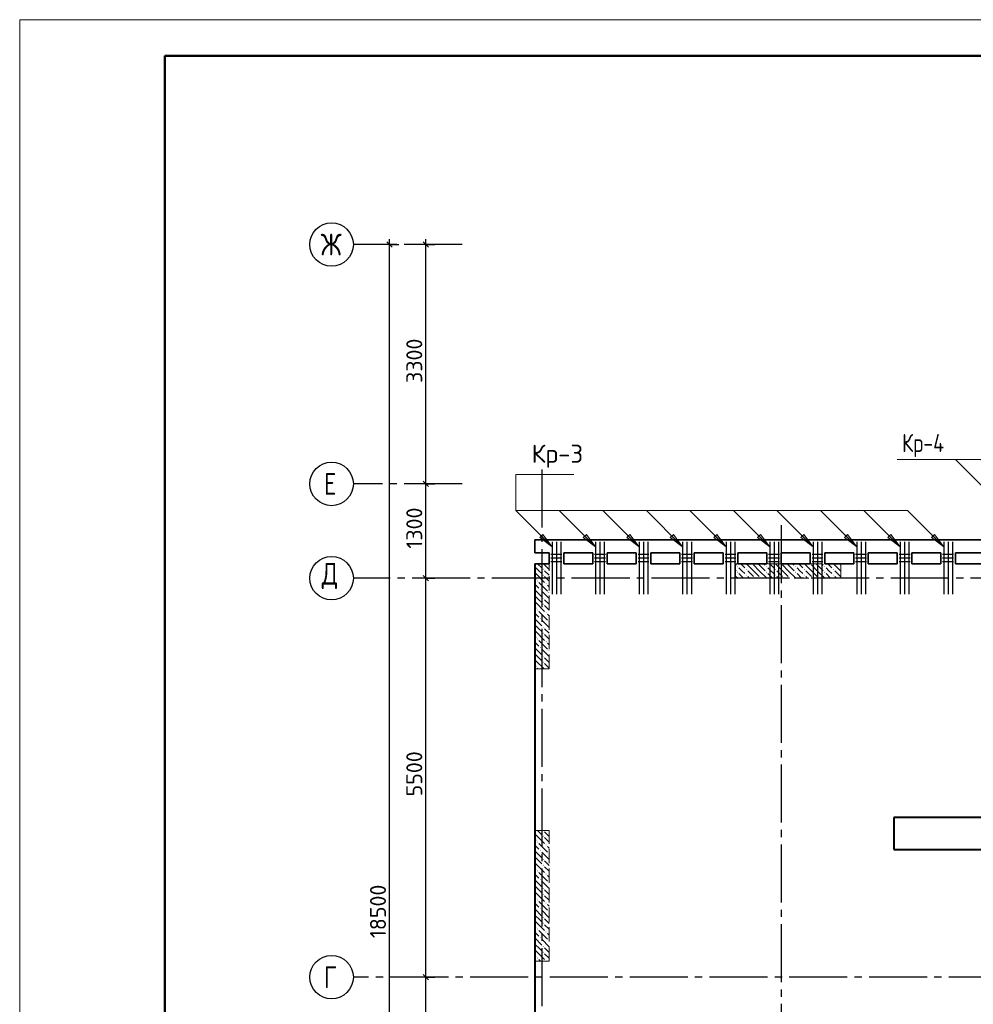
# Model space of a CAD drawing. Header units: millimetres. Extents: x 40580 to 1930067, y -240640 to 81020.
# Tile 55 of 256: x 333296 to 346444, y -211627 to -198052. Entities that reach past the tile are written whole.
import ezdxf

# ---------------------------------------------------------------- set-up
doc = ezdxf.new("R2010")
doc.units = ezdxf.units.MM
for name, pattern in [('______2', [270, 200, -70]), ('______5', [1100, 800, -100, 100, -100]), ('CENTER', [2, 1.25, -0.25, 0.25, -0.25])]:
    doc.linetypes.add(name, pattern=pattern)
for name, color, linetype, lineweight in [('S1 Стержни арматуры фон', 7, 'Continuous', 25), ('Standard', 7, 'Continuous', 25), ('ЖБ Перекрытие верхний уровень', 7, 'Continuous', 35), ('ОСИ', 7, 'CENTER', 15), ('Основная', 7, 'Continuous', 40), ('Позиционная метка номер позиции', 7, 'Continuous', 13), ('Поперечное армирование AW фон', 7, 'Continuous', 25), ('Примечания', 7, 'Continuous', 13)]:
    doc.layers.add(name, color=color, linetype=linetype, lineweight=lineweight)
doc.layers.add('ЖБ Пилон', color=7, linetype='______2', lineweight=13, true_color=0xa0a0a0)
doc.styles.add('GOST 2.304', font='isocpeur.ttf', dxfattribs={"width": 0.8})
doc.styles.add('ISOCPEUR', font='isocpeur.ttf')

msp = doc.modelspace()

# ---------------------------------------------------------------- hatches: boundary and pattern name
at = {"layer": 'ЖБ Пилон', "linetype": 'Continuous', "lineweight": -3, "transparency": 33554687}
for points in [[(340396.1, -205585.7), (340399.5, -205589.2), (340396.1, -205592.6)], [(340506.5, -205629.2), (340513, -205622.7), (340519.5, -205629.2), (340513, -205635.7)], [(340596.1, -205552.6), (340593, -205555.7), (340589.7, -205552.3), (340596.1, -205552.3)], [(343186.5, -205589.2), (343193, -205582.7), (343199.5, -205589.2), (343193, -205595.7)], [(343306.5, -205629.2), (343313, -205622.7), (343319.5, -205629.2), (343313, -205635.7)], [(343396.4, -205552.3), (343393, -205555.7), (343389.7, -205552.3)], [(343586.5, -205589.2), (343593, -205582.7), (343599.5, -205589.2), (343593, -205595.7)], [(343706.5, -205629.2), (343713, -205622.7), (343719.5, -205629.2), (343713, -205635.7)], [(343796.4, -205552.3), (343793, -205555.7), (343789.7, -205552.3)], [(343986.5, -205589.2), (343993, -205582.7), (343999.5, -205589.2), (343993, -205595.7)], [(344106.5, -205629.2), (344113, -205622.7), (344119.5, -205629.2), (344113, -205635.7)], [(344196.4, -205552.3), (344193, -205555.7), (344189.7, -205552.3)], [(344386.5, -205589.2), (344393, -205582.7), (344399.5, -205589.2), (344393, -205595.7)], [(344506.5, -205629.2), (344513, -205622.7), (344519.5, -205629.2), (344513, -205635.7)], [(344596.4, -205552.3), (344593, -205555.7), (344589.7, -205552.3)], [(340396.1, -205665.7), (340399.5, -205669.2), (340396.1, -205672.6)], [(340426.5, -205789.2), (340433, -205782.7), (340439.5, -205789.2), (340433, -205795.7)], [(340506.5, -205709.2), (340513, -205702.7), (340519.5, -205709.2), (340513, -205715.7)], [(343186.5, -205669.2), (343193, -205662.7), (343199.5, -205669.2), (343193, -205675.7)], [(343306.5, -205709.2), (343313, -205702.7), (343319.5, -205709.2), (343313, -205715.7)], [(343426.5, -205749.2), (343433, -205742.7), (343439.5, -205749.2), (343436.4, -205752.3), (343429.7, -205752.3)], [(343506.5, -205749.2), (343513, -205742.7), (343519.5, -205749.2), (343516.4, -205752.3), (343509.7, -205752.3)], [(343586.5, -205669.2), (343593, -205662.7), (343599.5, -205669.2), (343593, -205675.7)], [(343706.5, -205709.2), (343713, -205702.7), (343719.5, -205709.2), (343713, -205715.7)], [(343826.5, -205749.2), (343833, -205742.7), (343839.5, -205749.2), (343836.4, -205752.3), (343829.7, -205752.3)], [(343906.5, -205749.2), (343913, -205742.7), (343919.5, -205749.2), (343916.4, -205752.3), (343909.7, -205752.3)], [(343986.5, -205669.2), (343993, -205662.7), (343999.5, -205669.2), (343993, -205675.7)], [(344106.5, -205709.2), (344113, -205702.7), (344119.5, -205709.2), (344113, -205715.7)], [(344226.5, -205749.2), (344233, -205742.7), (344239.5, -205749.2), (344236.4, -205752.3), (344229.7, -205752.3)], [(344306.5, -205749.2), (344313, -205742.7), (344319.5, -205749.2), (344316.4, -205752.3), (344309.7, -205752.3)], [(344386.5, -205669.2), (344393, -205662.7), (344399.5, -205669.2), (344393, -205675.7)], [(344506.5, -205709.2), (344513, -205702.7), (344519.5, -205709.2), (344513, -205715.7)], [(340466.5, -205909.2), (340473, -205902.7), (340479.5, -205909.2), (340473, -205915.7)], [(340546.5, -205829.2), (340553, -205822.7), (340559.5, -205829.2), (340553, -205835.7)], [(340396.1, -205985.7), (340399.5, -205989.2), (340396.1, -205992.6)], [(340506.5, -206029.2), (340513, -206022.7), (340519.5, -206029.2), (340513, -206035.7)], [(340586.5, -205949.2), (340593, -205942.7), (340596.1, -205945.7), (340596.1, -205952.6), (340593, -205955.7)], [(340396.1, -206065.7), (340399.5, -206069.2), (340396.1, -206072.6)], [(340426.5, -206189.2), (340433, -206182.7), (340439.5, -206189.2), (340433, -206195.7)], [(340506.5, -206109.2), (340513, -206102.7), (340519.5, -206109.2), (340513, -206115.7)], [(340466.5, -206309.2), (340473, -206302.7), (340479.5, -206309.2), (340473, -206315.7)], [(340546.5, -206229.2), (340553, -206222.7), (340559.5, -206229.2), (340553, -206235.7)], [(340396.1, -206385.7), (340399.5, -206389.2), (340396.1, -206392.6)], [(340506.5, -206429.2), (340513, -206422.7), (340519.5, -206429.2), (340513, -206435.7)], [(340586.5, -206349.2), (340593, -206342.7), (340596.1, -206345.7), (340596.1, -206352.6), (340593, -206355.7)], [(340396.1, -206465.7), (340399.5, -206469.2), (340396.1, -206472.6)], [(340426.5, -206589.2), (340433, -206582.7), (340439.5, -206589.2), (340433, -206595.7)], [(340506.5, -206509.2), (340513, -206502.7), (340519.5, -206509.2), (340513, -206515.7)], [(340466.5, -206709.2), (340473, -206702.7), (340479.5, -206709.2), (340473, -206715.7)], [(340546.5, -206629.2), (340553, -206622.7), (340559.5, -206629.2), (340553, -206635.7)], [(340396.1, -206785.7), (340399.5, -206789.2), (340396.1, -206792.6)], [(340396.1, -206865.7), (340399.5, -206869.2), (340396.1, -206872.6)], [(340506.5, -206829.2), (340513, -206822.7), (340519.5, -206829.2), (340513, -206835.7)], [(340586.5, -206749.2), (340593, -206742.7), (340596.1, -206745.7), (340596.1, -206752.6), (340593, -206755.7)], [(340426.5, -206989.2), (340433, -206982.7), (340439.5, -206989.2), (340433, -206995.7)], [(340506.5, -206909.2), (340513, -206902.7), (340519.5, -206909.2), (340513, -206915.7)], [(340396.1, -209265.7), (340399.5, -209269.2), (340396.1, -209272.6)], [(340506.5, -209309.2), (340513, -209302.7), (340519.5, -209309.2), (340513, -209315.7)], [(340516.4, -209232.3), (340513, -209235.7), (340509.7, -209232.3)], [(340426.5, -209389.2), (340433, -209382.7), (340439.5, -209389.2), (340433, -209395.7)], [(340546.5, -209429.2), (340553, -209422.7), (340559.5, -209429.2), (340553, -209435.7)], [(340396.1, -209585.7), (340399.5, -209589.2), (340396.1, -209592.6)], [(340466.5, -209509.2), (340473, -209502.7), (340479.5, -209509.2), (340473, -209515.7)], [(340586.5, -209549.2), (340593, -209542.7), (340596.1, -209545.7), (340596.1, -209552.6), (340593, -209555.7)], [(340396.1, -209665.7), (340399.5, -209669.2), (340396.1, -209672.6)], [(340506.5, -209629.2), (340513, -209622.7), (340519.5, -209629.2), (340513, -209635.7)], [(340506.5, -209709.2), (340513, -209702.7), (340519.5, -209709.2), (340513, -209715.7)], [(340426.5, -209789.2), (340433, -209782.7), (340439.5, -209789.2), (340433, -209795.7)], [(340546.5, -209829.2), (340553, -209822.7), (340559.5, -209829.2), (340553, -209835.7)], [(340396.1, -209985.7), (340399.5, -209989.2), (340396.1, -209992.6)], [(340466.5, -209909.2), (340473, -209902.7), (340479.5, -209909.2), (340473, -209915.7)], [(340586.5, -209949.2), (340593, -209942.7), (340596.1, -209945.7), (340596.1, -209952.6), (340593, -209955.7)], [(340396.1, -210065.7), (340399.5, -210069.2), (340396.1, -210072.6)], [(340506.5, -210029.2), (340513, -210022.7), (340519.5, -210029.2), (340513, -210035.7)], [(340506.5, -210109.2), (340513, -210102.7), (340519.5, -210109.2), (340513, -210115.7)], [(340426.5, -210189.2), (340433, -210182.7), (340439.5, -210189.2), (340433, -210195.7)], [(340546.5, -210229.2), (340553, -210222.7), (340559.5, -210229.2), (340553, -210235.7)], [(340396.1, -210385.7), (340399.5, -210389.2), (340396.1, -210392.6)], [(340466.5, -210309.2), (340473, -210302.7), (340479.5, -210309.2), (340473, -210315.7)], [(340586.5, -210349.2), (340593, -210342.7), (340596.1, -210345.7), (340596.1, -210352.6), (340593, -210355.7)], [(340396.1, -210465.7), (340399.5, -210469.2), (340396.1, -210472.6)], [(340506.5, -210429.2), (340513, -210422.7), (340519.5, -210429.2), (340513, -210435.7)], [(340506.5, -210509.2), (340513, -210502.7), (340519.5, -210509.2), (340513, -210515.7)], [(340426.5, -210589.2), (340433, -210582.7), (340439.5, -210589.2), (340433, -210595.7)], [(340546.5, -210629.2), (340553, -210622.7), (340559.5, -210629.2), (340553, -210635.7)], [(340396.1, -210785.7), (340399.5, -210789.2), (340396.1, -210792.6)], [(340466.5, -210709.2), (340473, -210702.7), (340479.5, -210709.2), (340473, -210715.7)], [(340586.5, -210749.2), (340593, -210742.7), (340596.1, -210745.7), (340596.1, -210752.6), (340593, -210755.7)], [(340396.1, -210865.7), (340399.5, -210869.2), (340396.1, -210872.6)], [(340506.5, -210829.2), (340513, -210822.7), (340519.5, -210829.2), (340513, -210835.7)], [(340506.5, -210909.2), (340513, -210902.7), (340519.5, -210909.2), (340513, -210915.7)], [(340426.5, -210989.2), (340433, -210982.7), (340439.5, -210989.2), (340433, -210995.7)], [(340546.5, -211029.2), (340553, -211022.7), (340559.5, -211029.2), (340556.4, -211032.3), (340549.7, -211032.3)]]:
    msp.add_hatch(color=7, dxfattribs=at).paths.add_polyline_path(points, flags=16)
at = {"layer": 'Позиционная метка номер позиции', "linetype": 'Continuous', "lineweight": 13, "transparency": 33554687}
for points in [[(340508.8, -205150.7), (340636.1, -205320.4), (340466.4, -205193.1)], [(341108.8, -205150.7), (341236.1, -205320.4), (341066.4, -205193.1)], [(341708.8, -205150.7), (341836.1, -205320.4), (341666.4, -205193.1)], [(342308.8, -205150.7), (342436.1, -205320.4), (342266.4, -205193.1)], [(342908.8, -205150.7), (343036.1, -205320.4), (342866.4, -205193.1)], [(343508.8, -205150.7), (343636.1, -205320.4), (343466.4, -205193.1)], [(344108.8, -205150.7), (344236.1, -205320.4), (344066.4, -205193.1)], [(344708.8, -205150.7), (344836.1, -205320.4), (344666.4, -205193.1)], [(345308.8, -205150.7), (345436.1, -205320.4), (345266.4, -205193.1)], [(345908.8, -205150.7), (346036.1, -205320.4), (345866.4, -205193.1)]]:
    msp.add_hatch(color=7, dxfattribs=at).paths.add_polyline_path(points, flags=16)

# ---------------------------------------------------------------- linework, layer by layer
at = {"layer": 'S1 Стержни арматуры фон', "color": 7, "linetype": 'Continuous', "lineweight": -3, "transparency": 33554687}
for p, q in [((340636.1, -205252.3), (340636.1, -205972.3)), ((340696.1, -205252.3), (340696.1, -205972.3)), ((340756.1, -205252.3), (340756.1, -205972.3)), ((341236.1, -205252.3), (341236.1, -205972.3)), ((341296.1, -205252.3), (341296.1, -205972.3)), ((341356.1, -205252.3), (341356.1, -205972.3)), ((341836.1, -205252.3), (341836.1, -205972.3)), ((341896.1, -205252.3), (341896.1, -205972.3)), ((341956.1, -205252.3), (341956.1, -205972.3)), ((342436.1, -205252.3), (342436.1, -205972.3)), ((342496.1, -205252.3), (342496.1, -205972.3)), ((342556.1, -205252.3), (342556.1, -205972.3)), ((343036.1, -205252.3), (343036.1, -205972.3)), ((343096.1, -205252.3), (343096.1, -205972.3)), ((343156.1, -205252.3), (343156.1, -205972.3)), ((343636.1, -205252.3), (343636.1, -205972.3)), ((343696.1, -205252.3), (343696.1, -205972.3)), ((343756.1, -205252.3), (343756.1, -205972.3)), ((344236.1, -205252.3), (344236.1, -205972.3)), ((344296.1, -205252.3), (344296.1, -205972.3)), ((344356.1, -205252.3), (344356.1, -205972.3)), ((344836.1, -205252.3), (344836.1, -205972.3)), ((344896.1, -205252.3), (344896.1, -205972.3)), ((344956.1, -205252.3), (344956.1, -205972.3)), ((345436.1, -205252.3), (345436.1, -205972.3)), ((345496.1, -205252.3), (345496.1, -205972.3)), ((345556.1, -205252.3), (345556.1, -205972.3)), ((346036.1, -205252.3), (346036.1, -205972.3)), ((346096.1, -205252.3), (346096.1, -205972.3)), ((346156.1, -205252.3), (346156.1, -205972.3))]:
    msp.add_line(p, q, dxfattribs=at)
at = {"layer": 'Standard', "color": 251, "linetype": 'Continuous', "lineweight": -3, "true_color": 0x656565, "transparency": 33554687}
for p, q in [((338396.1, -201152.3), (338271.1, -201152.3)), ((338396.1, -201152.3), (338521.1, -201152.3)), ((338396.1, -201152.3), (338396.1, -201152.3)), ((338896.1, -201152.3), (338771.1, -201152.3)), ((338896.1, -201152.3), (339021.1, -201152.3)), ((338896.1, -201152.3), (338896.1, -201152.3)), ((338896.1, -204452.3), (338771.1, -204452.3)), ((338896.1, -204452.3), (339021.1, -204452.3)), ((338896.1, -204452.3), (338896.1, -204452.3)), ((338896.1, -205752.3), (338771.1, -205752.3)), ((338896.1, -205752.3), (339021.1, -205752.3)), ((338896.1, -205752.3), (338896.1, -205752.3)), ((338896.1, -211252.3), (338771.1, -211252.3)), ((338896.1, -211252.3), (339021.1, -211252.3)), ((338896.1, -211252.3), (338896.1, -211252.3))]:
    msp.add_line(p, q, dxfattribs=at)
at = {"layer": 'Standard', "color": 7, "linetype": 'Continuous', "lineweight": 25, "transparency": 33554687}
for p, q in [((338433.6, -201189.8), (338358.6, -201114.8)), ((338933.6, -201189.8), (338858.6, -201114.8)), ((338933.6, -204489.8), (338858.6, -204414.8)), ((338933.6, -205789.8), (338858.6, -205714.8)), ((338933.6, -211289.8), (338858.6, -211214.8))]:
    msp.add_line(p, q, dxfattribs=at)
at = {"layer": 'Standard', "color": 7, "linetype": 'Continuous', "lineweight": -3, "transparency": 33554687}
for p, q in [((338396.1, -201152.3), (338396.1, -201077.3)), ((338896.1, -201152.3), (338896.1, -201077.3)), ((338896.1, -204452.3), (338896.1, -201152.3)), ((338896.1, -205752.3), (338896.1, -204452.3)), ((338896.1, -211252.3), (338896.1, -205752.3)), ((338896.1, -212952.3), (338896.1, -211252.3))]:
    msp.add_line(p, q, dxfattribs=at)
at = {"layer": 'Standard', "color": 7, "linetype": 'Continuous', "lineweight": 13, "transparency": 33554687}
msp.add_lwpolyline([(333296.1, -240052.3), (392696.1, -240052.3), (392696.1, -198052.3), (333296.1, -198052.3), (333296.1, -240052.3)], close=True, dxfattribs=at)
at = {"layer": 'Standard', "color": 7, "linetype": 'Continuous', "lineweight": 50, "transparency": 33554687}
msp.add_lwpolyline([(335296.1, -198552.3), (392196.1, -198552.3), (392196.1, -239552.3), (335296.1, -239552.3), (335296.1, -198552.3)], close=True, dxfattribs=at)
at = {"layer": 'Standard', "color": 7, "linetype": 'Continuous', "lineweight": -3, "transparency": 33554687}
msp.add_lwpolyline([(338396.1, -219652.3), (338396.1, -210815.9), (338396.1, -210815.9), (338396.1, -201152.3)], dxfattribs=at)
at = {"layer": 'ЖБ Перекрытие верхний уровень', "transparency": 33554687}
for p, q in [((340396.1, -205222.3), (340396.1, -205402.3)), ((346676.1, -205222.3), (340396.1, -205222.3)), ((340396.1, -205402.3), (340596.1, -205402.3)), ((340596.1, -205402.3), (340596.1, -205552.3)), ((340796.1, -205552.3), (340796.1, -205402.3)), ((340796.1, -205402.3), (341196.1, -205402.3)), ((341196.1, -205402.3), (341196.1, -205552.3)), ((341396.1, -205552.3), (341396.1, -205402.3)), ((341396.1, -205402.3), (341796.1, -205402.3)), ((341796.1, -205402.3), (341796.1, -205552.3)), ((341996.1, -205552.3), (341996.1, -205402.3)), ((341996.1, -205402.3), (342396.1, -205402.3)), ((342396.1, -205402.3), (342396.1, -205552.3)), ((342596.1, -205552.3), (342596.1, -205402.3)), ((342596.1, -205402.3), (342996.1, -205402.3)), ((342996.1, -205402.3), (342996.1, -205552.3)), ((343196.1, -205552.3), (343196.1, -205402.3)), ((343196.1, -205402.3), (343596.1, -205402.3)), ((343596.1, -205402.3), (343596.1, -205552.3)), ((343796.1, -205552.3), (343796.1, -205402.3)), ((343796.1, -205402.3), (344196.1, -205402.3)), ((344196.1, -205402.3), (344196.1, -205552.3)), ((344396.1, -205552.3), (344396.1, -205402.3)), ((344396.1, -205402.3), (344796.1, -205402.3)), ((344796.1, -205402.3), (344796.1, -205552.3)), ((344996.1, -205552.3), (344996.1, -205402.3)), ((344996.1, -205402.3), (345396.1, -205402.3)), ((345396.1, -205402.3), (345396.1, -205552.3)), ((345596.1, -205552.3), (345596.1, -205402.3)), ((345596.1, -205402.3), (345996.1, -205402.3)), ((345996.1, -205402.3), (345996.1, -205552.3)), ((346196.1, -205552.3), (346196.1, -205402.3)), ((346196.1, -205402.3), (346656.1, -205402.3)), ((340596.1, -205552.3), (340396.1, -205552.3)), ((341196.1, -205552.3), (340796.1, -205552.3)), ((341796.1, -205552.3), (341396.1, -205552.3)), ((342396.1, -205552.3), (341996.1, -205552.3)), ((342996.1, -205552.3), (342596.1, -205552.3)), ((343596.1, -205552.3), (343196.1, -205552.3)), ((344196.1, -205552.3), (343796.1, -205552.3)), ((344796.1, -205552.3), (344396.1, -205552.3)), ((345396.1, -205552.3), (344996.1, -205552.3)), ((345996.1, -205552.3), (345596.1, -205552.3)), ((346656.1, -205552.3), (346196.1, -205552.3))]:
    msp.add_line(p, q, dxfattribs=at)
at = {"layer": 'ЖБ Пилон', "color": 253, "linetype": '______2', "lineweight": 13, "true_color": 0xa0a0a0, "transparency": 33554687}
for p, q in [((340396.1, -205552.3), (340396.1, -207002.3)), ((340596.1, -205552.3), (340396.1, -205552.3)), ((340596.1, -207002.3), (340596.1, -205552.3)), ((344615.9, -205552.3), (343165.9, -205552.3)), ((343165.9, -205552.3), (343165.9, -205752.3)), ((344615.9, -205752.3), (344615.9, -205552.3)), ((343165.9, -205752.3), (344615.9, -205752.3)), ((340396.1, -207002.3), (340596.1, -207002.3)), ((340396.1, -209232.3), (340396.1, -211032.3)), ((340596.1, -209232.3), (340396.1, -209232.3)), ((340596.1, -211032.3), (340596.1, -209232.3)), ((340396.1, -211032.3), (340596.1, -211032.3))]:
    msp.add_line(p, q, dxfattribs=at)
at = {"layer": 'ЖБ Пилон', "color": 9, "linetype": 'Continuous', "lineweight": -3, "true_color": 0xc7c7c7, "transparency": 33554687}
for p, q in [((340453, -205649.2), (340413, -205609.2)), ((340436.2, -205552.3), (340493, -205609.2)), ((340493, -205689.2), (340453, -205649.2)), ((340596.1, -205632.2), (340516.2, -205552.3)), ((340533, -205649.2), (340596.1, -205712.2)), ((343165.9, -205562), (343173, -205569.2)), ((343165.9, -205642), (343173, -205649.2)), ((343253, -205649.2), (343213, -205609.2)), ((343236.2, -205552.3), (343293, -205609.2)), ((343293, -205689.2), (343253, -205649.2)), ((343413, -205649.2), (343316.2, -205552.3)), ((343333, -205649.2), (343413, -205729.2)), ((343413, -205569.2), (343493, -205649.2)), ((343413, -205649.2), (343493, -205729.2)), ((343493, -205569.2), (343476.2, -205552.3)), ((343493, -205569.2), (343573, -205649.2)), ((343493, -205649.2), (343596.2, -205752.3)), ((343556.2, -205552.3), (343573, -205569.2)), ((343653, -205649.2), (343613, -205609.2)), ((343636.2, -205552.3), (343693, -205609.2)), ((343693, -205689.2), (343653, -205649.2)), ((343813, -205649.2), (343716.2, -205552.3)), ((343733, -205649.2), (343813, -205729.2)), ((343813, -205569.2), (343893, -205649.2)), ((343813, -205649.2), (343893, -205729.2)), ((343893, -205569.2), (343876.2, -205552.3)), ((343893, -205569.2), (343973, -205649.2)), ((343893, -205649.2), (343996.2, -205752.3)), ((343956.2, -205552.3), (343973, -205569.2)), ((344053, -205649.2), (344013, -205609.2)), ((344036.2, -205552.3), (344093, -205609.2)), ((344093, -205689.2), (344053, -205649.2)), ((344213, -205649.2), (344116.2, -205552.3)), ((344133, -205649.2), (344213, -205729.2)), ((344213, -205569.2), (344293, -205649.2)), ((344213, -205649.2), (344293, -205729.2)), ((344293, -205569.2), (344276.2, -205552.3)), ((344293, -205569.2), (344373, -205649.2)), ((344293, -205649.2), (344396.2, -205752.3)), ((344356.2, -205552.3), (344373, -205569.2)), ((344453, -205649.2), (344413, -205609.2)), ((344436.2, -205552.3), (344493, -205609.2)), ((344493, -205689.2), (344453, -205649.2)), ((344613, -205649.2), (344516.2, -205552.3)), ((344533, -205649.2), (344613, -205729.2)), ((344613, -205569.2), (344615.9, -205572)), ((344613, -205649.2), (344615.9, -205652)), ((340396.1, -205752.2), (340413, -205769.2)), ((340413, -205689.2), (340533, -205809.2)), ((340533, -205729.2), (340596.1, -205792.2)), ((343165.9, -205722), (343196.2, -205752.3)), ((343213, -205689.2), (343276.2, -205752.3)), ((343333, -205729.2), (343356.2, -205752.3)), ((343613, -205689.2), (343676.2, -205752.3)), ((343733, -205729.2), (343756.2, -205752.3)), ((344013, -205689.2), (344076.2, -205752.3)), ((344133, -205729.2), (344156.2, -205752.3)), ((344413, -205689.2), (344476.2, -205752.3)), ((344533, -205729.2), (344556.2, -205752.3)), ((340396.1, -205832.2), (340453, -205889.2)), ((340396.1, -205912.2), (340493, -206009.2)), ((340453, -205809.2), (340573, -205929.2)), ((340596.1, -205872.2), (340573, -205849.2)), ((340453, -206049.2), (340413, -206009.2)), ((340493, -206089.2), (340453, -206049.2)), ((340596.1, -206032.2), (340493, -205929.2)), ((340533, -206049.2), (340596.1, -206112.2)), ((340396.1, -206152.2), (340413, -206169.2)), ((340413, -206089.2), (340533, -206209.2)), ((340533, -206129.2), (340596.1, -206192.2)), ((340396.1, -206232.2), (340453, -206289.2)), ((340396.1, -206312.2), (340493, -206409.2)), ((340453, -206209.2), (340573, -206329.2)), ((340596.1, -206432.2), (340493, -206329.2)), ((340596.1, -206272.2), (340573, -206249.2)), ((340453, -206449.2), (340413, -206409.2)), ((340493, -206489.2), (340453, -206449.2)), ((340533, -206449.2), (340596.1, -206512.2)), ((340396.1, -206552.2), (340413, -206569.2)), ((340413, -206489.2), (340533, -206609.2)), ((340533, -206529.2), (340596.1, -206592.2)), ((340396.1, -206632.2), (340453, -206689.2)), ((340396.1, -206712.2), (340493, -206809.2)), ((340453, -206609.2), (340573, -206729.2)), ((340596.1, -206832.2), (340493, -206729.2)), ((340596.1, -206672.2), (340573, -206649.2)), ((340453, -206849.2), (340413, -206809.2)), ((340493, -206889.2), (340453, -206849.2)), ((340533, -206849.2), (340596.1, -206912.2)), ((340396.1, -206952.2), (340413, -206969.2)), ((340413, -206889.2), (340526.2, -207002.3)), ((340533, -206929.2), (340596.1, -206992.2)), ((340413, -209289.2), (340533, -209409.2)), ((340453, -209249.2), (340436.2, -209232.3)), ((340493, -209289.2), (340453, -209249.2)), ((340533, -209249.2), (340596.1, -209312.2)), ((340396.1, -209352.2), (340413, -209369.2)), ((340396.1, -209432.2), (340453, -209489.2)), ((340453, -209409.2), (340573, -209529.2)), ((340533, -209329.2), (340596.1, -209392.2)), ((340596.1, -209472.2), (340573, -209449.2)), ((340396.1, -209512.2), (340493, -209609.2)), ((340596.1, -209632.2), (340493, -209529.2)), ((340453, -209649.2), (340413, -209609.2)), ((340413, -209689.2), (340533, -209809.2)), ((340493, -209689.2), (340453, -209649.2)), ((340533, -209649.2), (340596.1, -209712.2)), ((340396.1, -209752.2), (340413, -209769.2)), ((340396.1, -209832.2), (340453, -209889.2)), ((340453, -209809.2), (340573, -209929.2)), ((340533, -209729.2), (340596.1, -209792.2)), ((340596.1, -209872.2), (340573, -209849.2)), ((340396.1, -209912.2), (340493, -210009.2)), ((340596.1, -210032.2), (340493, -209929.2)), ((340453, -210049.2), (340413, -210009.2)), ((340413, -210089.2), (340533, -210209.2)), ((340493, -210089.2), (340453, -210049.2)), ((340533, -210049.2), (340596.1, -210112.2)), ((340533, -210129.2), (340596.1, -210192.2)), ((340396.1, -210152.2), (340413, -210169.2)), ((340396.1, -210232.2), (340453, -210289.2)), ((340453, -210209.2), (340573, -210329.2)), ((340596.1, -210272.2), (340573, -210249.2)), ((340396.1, -210312.2), (340493, -210409.2)), ((340596.1, -210432.2), (340493, -210329.2)), ((340453, -210449.2), (340413, -210409.2)), ((340413, -210489.2), (340533, -210609.2)), ((340493, -210489.2), (340453, -210449.2)), ((340533, -210449.2), (340596.1, -210512.2)), ((340533, -210529.2), (340596.1, -210592.2)), ((340396.1, -210552.2), (340413, -210569.2)), ((340396.1, -210632.2), (340453, -210689.2)), ((340453, -210609.2), (340573, -210729.2)), ((340596.1, -210672.2), (340573, -210649.2)), ((340396.1, -210712.2), (340493, -210809.2)), ((340596.1, -210832.2), (340493, -210729.2)), ((340453, -210849.2), (340413, -210809.2)), ((340413, -210889.2), (340533, -211009.2)), ((340493, -210889.2), (340453, -210849.2)), ((340533, -210849.2), (340596.1, -210912.2)), ((340533, -210929.2), (340596.1, -210992.2)), ((340396.1, -210952.2), (340413, -210969.2)), ((340396.1, -211032.2), (340396.2, -211032.3)), ((340453, -211009.2), (340476.2, -211032.3))]:
    msp.add_line(p, q, dxfattribs=at)
at = {"layer": 'ОСИ', "color": 8, "linetype": '______5', "lineweight": -3, "transparency": 33554687}
for p, q in [((339396.1, -201152.3), (337896.1, -201152.3)), ((340496.1, -204252.3), (340496.1, -223082.3)), ((339396.1, -204452.3), (337896.1, -204452.3)), ((343796.1, -205022.3), (343796.1, -223082.3)), ((383506.1, -205752.3), (337896.1, -205752.3)), ((383506.1, -205752.3), (337896.1, -205752.3)), ((383206.1, -211252.3), (337896.1, -211252.3))]:
    msp.add_line(p, q, dxfattribs=at)
at = {"layer": 'ОСИ', "color": 7, "linetype": 'Continuous', "lineweight": -3, "transparency": 33554687}
for centre in [(337596.1, -201152.3), (337596.1, -204452.3), (337596.1, -205752.3), (337596.1, -205752.3), (337596.1, -211252.3)]:
    msp.add_circle(centre, 300, dxfattribs=at)
at = {"layer": 'Основная', "transparency": 33554687}
for p, q in [((340396.1, -205552.3), (340396.1, -220182.3)), ((346606.1, -209052.3), (345346.1, -209052.3)), ((345346.1, -209052.3), (345346.1, -209492.3)), ((345346.1, -209492.3), (346606.1, -209492.3))]:
    msp.add_line(p, q, dxfattribs=at)
at = {"layer": 'Позиционная метка номер позиции', "color": 7, "linetype": 'Continuous', "lineweight": 13, "transparency": 33554687}
for p, q in [((354366.1, -204113.6), (345743.8, -204113.6)), ((340136.1, -204820.4), (340136.1, -204320.4)), ((340136.1, -204320.4), (340936.1, -204320.4)), ((340636.1, -205320.4), (340136.1, -204820.4)), ((345536.1, -204820.4), (340136.1, -204820.4)), ((341236.1, -205320.4), (340736.1, -204820.4)), ((341836.1, -205320.4), (341336.1, -204820.4)), ((342436.1, -205320.4), (341936.1, -204820.4)), ((343036.1, -205320.4), (342536.1, -204820.4)), ((343636.1, -205320.4), (343136.1, -204820.4)), ((344236.1, -205320.4), (343736.1, -204820.4)), ((344836.1, -205320.4), (344336.1, -204820.4)), ((345436.1, -205320.4), (344936.1, -204820.4)), ((346036.1, -205320.4), (345536.1, -204820.4)), ((340466.4, -205193.1), (340508.8, -205150.7)), ((340636.1, -205320.4), (340466.4, -205193.1)), ((340487.6, -205171.9), (340477, -205161.3)), ((340508.8, -205150.7), (340636.1, -205320.4)), ((341066.4, -205193.1), (341108.8, -205150.7)), ((341236.1, -205320.4), (341066.4, -205193.1)), ((341087.6, -205171.9), (341077, -205161.3)), ((341108.8, -205150.7), (341236.1, -205320.4)), ((341666.4, -205193.1), (341708.8, -205150.7)), ((341836.1, -205320.4), (341666.4, -205193.1)), ((341687.6, -205171.9), (341677, -205161.3)), ((341708.8, -205150.7), (341836.1, -205320.4)), ((342266.4, -205193.1), (342308.8, -205150.7)), ((342436.1, -205320.4), (342266.4, -205193.1)), ((342287.6, -205171.9), (342277, -205161.3)), ((342308.8, -205150.7), (342436.1, -205320.4)), ((342866.4, -205193.1), (342908.8, -205150.7)), ((343036.1, -205320.4), (342866.4, -205193.1)), ((342887.6, -205171.9), (342877, -205161.3)), ((342908.8, -205150.7), (343036.1, -205320.4)), ((343466.4, -205193.1), (343508.8, -205150.7)), ((343636.1, -205320.4), (343466.4, -205193.1)), ((343487.6, -205171.9), (343477, -205161.3)), ((343508.8, -205150.7), (343636.1, -205320.4)), ((344066.4, -205193.1), (344108.8, -205150.7)), ((344236.1, -205320.4), (344066.4, -205193.1)), ((344087.6, -205171.9), (344077, -205161.3)), ((344108.8, -205150.7), (344236.1, -205320.4)), ((344666.4, -205193.1), (344708.8, -205150.7)), ((344836.1, -205320.4), (344666.4, -205193.1)), ((344687.6, -205171.9), (344677, -205161.3)), ((344708.8, -205150.7), (344836.1, -205320.4)), ((345266.4, -205193.1), (345308.8, -205150.7)), ((345436.1, -205320.4), (345266.4, -205193.1)), ((345287.6, -205171.9), (345277, -205161.3)), ((345308.8, -205150.7), (345436.1, -205320.4)), ((345866.4, -205193.1), (345908.8, -205150.7)), ((346036.1, -205320.4), (345866.4, -205193.1)), ((345887.6, -205171.9), (345877, -205161.3)), ((345908.8, -205150.7), (346036.1, -205320.4)), ((340636.1, -205320.4), (340636.1, -205320.4)), ((340636.1, -205320.4), (340636.1, -205320.4)), ((340636.1, -205320.4), (340636.1, -205320.4)), ((341236.1, -205320.4), (341236.1, -205320.4)), ((341236.1, -205320.4), (341236.1, -205320.4)), ((341236.1, -205320.4), (341236.1, -205320.4)), ((341836.1, -205320.4), (341836.1, -205320.4)), ((341836.1, -205320.4), (341836.1, -205320.4)), ((341836.1, -205320.4), (341836.1, -205320.4)), ((342436.1, -205320.4), (342436.1, -205320.4)), ((342436.1, -205320.4), (342436.1, -205320.4)), ((342436.1, -205320.4), (342436.1, -205320.4)), ((343036.1, -205320.4), (343036.1, -205320.4)), ((343036.1, -205320.4), (343036.1, -205320.4)), ((343036.1, -205320.4), (343036.1, -205320.4)), ((343636.1, -205320.4), (343636.1, -205320.4)), ((343636.1, -205320.4), (343636.1, -205320.4)), ((343636.1, -205320.4), (343636.1, -205320.4)), ((344236.1, -205320.4), (344236.1, -205320.4)), ((344236.1, -205320.4), (344236.1, -205320.4)), ((344236.1, -205320.4), (344236.1, -205320.4)), ((344836.1, -205320.4), (344836.1, -205320.4)), ((344836.1, -205320.4), (344836.1, -205320.4)), ((344836.1, -205320.4), (344836.1, -205320.4)), ((345436.1, -205320.4), (345436.1, -205320.4)), ((345436.1, -205320.4), (345436.1, -205320.4)), ((345436.1, -205320.4), (345436.1, -205320.4)), ((346036.1, -205320.4), (346036.1, -205320.4)), ((346036.1, -205320.4), (346036.1, -205320.4)), ((346036.1, -205320.4), (346036.1, -205320.4))]:
    msp.add_line(p, q, dxfattribs=at)
for points in [[(346696.1, -204613.6), (346196.1, -204113.6), (345393.8, -204113.6)], [(347046.1, -204613.6), (346546.1, -204113.6), (345743.8, -204113.6)]]:
    msp.add_lwpolyline(points, dxfattribs=at)
at = {"layer": 'Поперечное армирование AW фон', "color": 7, "linetype": 'Continuous', "lineweight": -3, "transparency": 33554687}
for p, q in [((340771.1, -205427.3), (340621.1, -205427.3)), ((340771.1, -205477.3), (340621.1, -205477.3)), ((341371.1, -205427.3), (341221.1, -205427.3)), ((341371.1, -205477.3), (341221.1, -205477.3)), ((341971.1, -205427.3), (341821.1, -205427.3)), ((341971.1, -205477.3), (341821.1, -205477.3)), ((342571.1, -205427.3), (342421.1, -205427.3)), ((342571.1, -205477.3), (342421.1, -205477.3)), ((343171.1, -205427.3), (343021.1, -205427.3)), ((343171.1, -205477.3), (343021.1, -205477.3)), ((343771.1, -205427.3), (343621.1, -205427.3)), ((343771.1, -205477.3), (343621.1, -205477.3)), ((344371.1, -205427.3), (344221.1, -205427.3)), ((344371.1, -205477.3), (344221.1, -205477.3)), ((344971.1, -205427.3), (344821.1, -205427.3)), ((344971.1, -205477.3), (344821.1, -205477.3)), ((345571.1, -205427.3), (345421.1, -205427.3)), ((345571.1, -205477.3), (345421.1, -205477.3)), ((346171.1, -205427.3), (346021.1, -205427.3)), ((346171.1, -205477.3), (346021.1, -205477.3)), ((340771.1, -205527.3), (340621.1, -205527.3)), ((341371.1, -205527.3), (341221.1, -205527.3)), ((341971.1, -205527.3), (341821.1, -205527.3)), ((342571.1, -205527.3), (342421.1, -205527.3)), ((343171.1, -205527.3), (343021.1, -205527.3)), ((343771.1, -205527.3), (343621.1, -205527.3)), ((344371.1, -205527.3), (344221.1, -205527.3)), ((344971.1, -205527.3), (344821.1, -205527.3)), ((345571.1, -205527.3), (345421.1, -205527.3)), ((346171.1, -205527.3), (346021.1, -205527.3))]:
    msp.add_line(p, q, dxfattribs=at)

# ---------------------------------------------------------------- texts
at = {"layer": 'Standard', "color": 7, "linetype": 'Continuous', "lineweight": 25, "transparency": 33554687, "char_height": 220, "attachment_point": 7, "rotation": 90, "style": 'ISOCPEUR'}
for s, insert, width in [('3300', (338846.1, -203060.3), 641.47), ('1300', (338846.1, -205344.7), 610.159), ('5500', (338846.1, -208760.3), 641.476), ('18500', (338346.1, -210715), 750.826)]:
    msp.add_mtext(s, dxfattribs=dict(at, insert=insert, width=width))
at = {"layer": 'Standard', "color": 7, "linetype": 'Continuous', "lineweight": 25, "transparency": 33554687, "insert": (340352.8, -204228.7), "char_height": 250, "width": 711.255, "attachment_point": 7, "style": 'ISOCPEUR'}
msp.add_mtext('Кр-3', dxfattribs=at)
at = {"layer": 'ОСИ', "color": 7, "linetype": 'Continuous', "lineweight": 25, "transparency": 33554687, "char_height": 300, "attachment_point": 7, "style": 'ISOCPEUR'}
for s, insert, width in [('\\W0.83;Ж', (337446.1, -201302.3), 425), ('\\W0.78;Е', (337491.1, -204602.3), 326.834), ('\\W0.82;Д', (337461.1, -205902.3), 392.649), ('\\W0.78;Г', (337491.1, -211402.3), 326.834)]:
    msp.add_mtext(s, dxfattribs=dict(at, insert=insert, width=width))
at = {"layer": 'Примечания', "color": 7, "linetype": 'Continuous', "lineweight": 25, "transparency": 33554687, "insert": (345460.8, -204080.6), "char_height": 250, "width": 728.949, "attachment_point": 7, "style": 'GOST 2.304'}
msp.add_mtext('Кр-4', dxfattribs=at)

doc.saveas('drawing.dxf')
